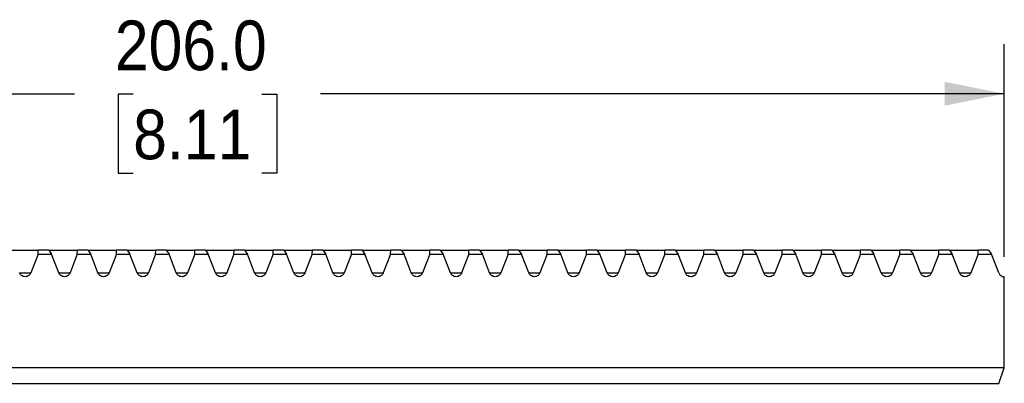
# Model space of a CAD drawing. Header units: millimetres. Extents: x 11 to 559, y 0 to 415.
# Tile 2 of 4: x 153 to 279, y 195 to 241. Entities that reach past the tile are written whole.
import ezdxf

# ---------------------------------------------------------------- set-up
doc = ezdxf.new("R2010")
doc.units = ezdxf.units.MM
doc.header["$LTSCALE"] = 2
doc.linetypes.add('SLD-Solid', pattern=[0])
doc.layers.add('DIMENSIONS', color=140, linetype='SLD-Solid', lineweight=25)
doc.styles.add('SLDTEXTSTYLE0', font='GOTHIC.TTF', dxfattribs={"width": 0.913})
doc.dimstyles.new('SLDDIMSTYLE0', dxfattribs={"dimtxt": 6.35, "dimasz": 7.62, "dimexe": 0, "dimexo": 0.0625, "dimgap": 1.5875, "dimtad": 0, "dimtih": 1, "dimtoh": 1, "dimdec": 1, "dimrnd": 1e-09, "dimzin": 4, "dimdsep": 46, "dimtxsty": 'SLDTEXTSTYLE0', "dimsah": 1, "dimcen": 0.09, "dimadec": 0, "dimazin": 1, "dimtfac": 1, "dimtdec": 1, "dimtofl": 0, "dimtmove": 0, "dimatfit": 3, "dimfxl": 0, "dimfrac": 2, "dimtolj": 1, "dimtzin": 12, "dimarcsym": 0})

# ---------------------------------------------------------------- blocks, each defined once
blk = doc.blocks.new('_D')
at = {"layer": 'DIMENSIONS'}
for p, q in [((72.95, 211.06), (72.95, 238.24)), ((278.98, 211.06), (278.98, 238.24)), ((72.95, 231.89), (160.25, 231.89)), ((167.75, 231.84), (165.82, 231.84)), ((165.82, 231.84), (165.82, 221.76)), ((184.18, 231.84), (186.11, 231.84)), ((186.11, 231.84), (186.11, 221.76)), ((278.98, 231.89), (191.68, 231.89)), ((165.82, 221.76), (167.75, 221.76)), ((186.11, 221.76), (184.18, 221.76))]:
    blk.add_line(p, q, dxfattribs=at)
for points in [[(72.95, 231.89), (80.57, 230.37), (80.57, 233.42)], [(278.98, 231.89), (271.36, 233.42), (271.36, 230.37)]]:
    blk.add_solid(points, dxfattribs=at)
at = {"layer": 'DIMENSIONS', "char_height": 6.35, "attachment_point": 1, "style": 'SLDTEXTSTYLE0'}
for s, insert in [('206.0', (165.41, 241.25)), ('8.11', (167.75, 229.87))]:
    blk.add_mtext(s, dxfattribs=dict(at, insert=insert))

msp = doc.modelspace()

# ---------------------------------------------------------------- linework, layer by layer
for p, q in [((151.97, 211.89), (155.63, 211.89)), ((155.62, 211.39), (154.69, 209.01)), ((155.62, 211.39), (155.63, 211.89)), ((155.62, 211.39), (157.34, 211.39)), ((156.97, 211.89), (155.63, 211.89)), ((156.97, 211.89), (157.34, 211.39)), ((156.97, 211.89), (160.63, 211.89)), ((158.26, 209.01), (157.34, 211.39)), ((160.62, 211.39), (159.69, 209.01)), ((160.62, 211.39), (160.63, 211.89)), ((160.62, 211.39), (162.34, 211.39)), ((161.97, 211.89), (160.63, 211.89)), ((161.97, 211.89), (165.63, 211.89)), ((161.97, 211.89), (162.34, 211.39)), ((163.26, 209.01), (162.34, 211.39)), ((165.62, 211.39), (164.69, 209.01)), ((165.62, 211.39), (165.63, 211.89)), ((165.62, 211.39), (167.34, 211.39)), ((166.97, 211.89), (165.63, 211.89)), ((166.97, 211.89), (167.34, 211.39)), ((166.97, 211.89), (170.63, 211.89)), ((168.26, 209.01), (167.34, 211.39)), ((170.62, 211.39), (169.69, 209.01)), ((170.62, 211.39), (170.63, 211.89)), ((170.62, 211.39), (172.34, 211.39)), ((171.97, 211.89), (170.63, 211.89)), ((171.97, 211.89), (175.63, 211.89)), ((171.97, 211.89), (172.34, 211.39)), ((173.26, 209.01), (172.34, 211.39)), ((175.62, 211.39), (174.69, 209.01)), ((175.62, 211.39), (175.63, 211.89)), ((175.62, 211.39), (177.34, 211.39)), ((176.97, 211.89), (175.63, 211.89)), ((176.97, 211.89), (177.34, 211.39)), ((176.97, 211.89), (180.63, 211.89)), ((178.26, 209.01), (177.34, 211.39)), ((180.62, 211.39), (179.69, 209.01)), ((180.62, 211.39), (180.63, 211.89)), ((180.62, 211.39), (182.34, 211.39)), ((181.97, 211.89), (180.63, 211.89)), ((181.97, 211.89), (185.63, 211.89)), ((181.97, 211.89), (182.34, 211.39)), ((183.26, 209.01), (182.34, 211.39)), ((185.62, 211.39), (184.69, 209.01)), ((185.62, 211.39), (185.63, 211.89)), ((185.62, 211.39), (187.34, 211.39)), ((186.97, 211.89), (185.63, 211.89)), ((186.97, 211.89), (190.63, 211.89)), ((186.97, 211.89), (187.34, 211.39)), ((188.26, 209.01), (187.34, 211.39)), ((190.62, 211.39), (189.69, 209.01)), ((190.62, 211.39), (190.63, 211.89)), ((190.62, 211.39), (192.34, 211.39)), ((191.97, 211.89), (190.63, 211.89)), ((191.97, 211.89), (192.34, 211.39)), ((191.97, 211.89), (195.63, 211.89)), ((193.26, 209.01), (192.34, 211.39)), ((195.62, 211.39), (194.69, 209.01)), ((195.62, 211.39), (195.63, 211.89)), ((195.62, 211.39), (197.34, 211.39)), ((196.97, 211.89), (195.63, 211.89)), ((196.97, 211.89), (197.34, 211.39)), ((196.97, 211.89), (200.63, 211.89)), ((198.26, 209.01), (197.34, 211.39)), ((200.62, 211.39), (199.69, 209.01)), ((200.62, 211.39), (200.63, 211.89)), ((200.62, 211.39), (202.34, 211.39)), ((201.97, 211.89), (200.63, 211.89)), ((201.97, 211.89), (202.34, 211.39)), ((201.97, 211.89), (205.63, 211.89)), ((203.26, 209.01), (202.34, 211.39)), ((205.62, 211.39), (204.69, 209.01)), ((205.62, 211.39), (205.63, 211.89)), ((205.62, 211.39), (207.34, 211.39)), ((206.97, 211.89), (205.63, 211.89)), ((206.97, 211.89), (207.34, 211.39)), ((206.97, 211.89), (210.63, 211.89)), ((208.26, 209.01), (207.34, 211.39)), ((210.62, 211.39), (209.69, 209.01)), ((210.62, 211.39), (210.63, 211.89)), ((210.62, 211.39), (212.34, 211.39)), ((211.97, 211.89), (210.63, 211.89)), ((211.97, 211.89), (212.34, 211.39)), ((211.97, 211.89), (215.63, 211.89)), ((213.26, 209.01), (212.34, 211.39)), ((215.62, 211.39), (214.69, 209.01)), ((215.62, 211.39), (215.63, 211.89)), ((215.62, 211.39), (217.34, 211.39)), ((216.97, 211.89), (215.63, 211.89)), ((216.97, 211.89), (217.34, 211.39)), ((216.97, 211.89), (220.63, 211.89)), ((218.26, 209.01), (217.34, 211.39)), ((220.62, 211.39), (219.69, 209.01)), ((220.62, 211.39), (220.63, 211.89)), ((220.62, 211.39), (222.34, 211.39)), ((221.97, 211.89), (220.63, 211.89)), ((221.97, 211.89), (222.34, 211.39)), ((221.97, 211.89), (225.63, 211.89)), ((223.26, 209.01), (222.34, 211.39)), ((225.62, 211.39), (224.69, 209.01)), ((225.62, 211.39), (225.63, 211.89)), ((225.62, 211.39), (227.34, 211.39)), ((226.97, 211.89), (225.63, 211.89)), ((226.97, 211.89), (227.34, 211.39)), ((226.97, 211.89), (230.63, 211.89)), ((228.26, 209.01), (227.34, 211.39)), ((230.62, 211.39), (229.69, 209.01)), ((230.62, 211.39), (230.63, 211.89)), ((230.62, 211.39), (232.34, 211.39)), ((231.97, 211.89), (230.63, 211.89)), ((231.97, 211.89), (235.63, 211.89)), ((231.97, 211.89), (232.34, 211.39)), ((233.26, 209.01), (232.34, 211.39)), ((235.62, 211.39), (234.69, 209.01)), ((235.62, 211.39), (235.63, 211.89)), ((235.62, 211.39), (237.34, 211.39)), ((236.97, 211.89), (235.63, 211.89)), ((236.97, 211.89), (237.34, 211.39)), ((236.97, 211.89), (240.63, 211.89)), ((238.26, 209.01), (237.34, 211.39)), ((240.62, 211.39), (239.69, 209.01)), ((240.62, 211.39), (240.63, 211.89)), ((240.62, 211.39), (242.34, 211.39)), ((241.97, 211.89), (240.63, 211.89)), ((241.97, 211.89), (245.63, 211.89)), ((241.97, 211.89), (242.34, 211.39)), ((243.26, 209.01), (242.34, 211.39)), ((245.62, 211.39), (244.69, 209.01)), ((245.62, 211.39), (245.63, 211.89)), ((245.62, 211.39), (247.34, 211.39)), ((246.97, 211.89), (245.63, 211.89)), ((246.97, 211.89), (247.34, 211.39)), ((246.97, 211.89), (250.63, 211.89)), ((248.26, 209.01), (247.34, 211.39)), ((250.62, 211.39), (249.69, 209.01)), ((250.62, 211.39), (250.63, 211.89)), ((250.62, 211.39), (252.34, 211.39)), ((251.97, 211.89), (250.63, 211.89)), ((251.97, 211.89), (255.63, 211.89)), ((251.97, 211.89), (252.34, 211.39)), ((253.26, 209.01), (252.34, 211.39)), ((255.62, 211.39), (254.69, 209.01)), ((255.62, 211.39), (255.63, 211.89)), ((255.62, 211.39), (257.34, 211.39)), ((256.97, 211.89), (255.63, 211.89)), ((256.97, 211.89), (257.34, 211.39)), ((256.97, 211.89), (260.63, 211.89)), ((258.26, 209.01), (257.34, 211.39)), ((260.62, 211.39), (259.69, 209.01)), ((260.62, 211.39), (260.63, 211.89)), ((260.62, 211.39), (262.34, 211.39)), ((261.97, 211.89), (260.63, 211.89)), ((261.97, 211.89), (262.34, 211.39)), ((261.97, 211.89), (265.63, 211.89)), ((263.26, 209.01), (262.34, 211.39)), ((265.62, 211.39), (264.69, 209.01)), ((265.62, 211.39), (265.63, 211.89)), ((265.62, 211.39), (267.34, 211.39)), ((266.97, 211.89), (265.63, 211.89)), ((266.97, 211.89), (267.34, 211.39)), ((266.97, 211.89), (270.63, 211.89)), ((268.26, 209.01), (267.34, 211.39)), ((270.62, 211.39), (269.69, 209.01)), ((270.62, 211.39), (270.63, 211.89)), ((270.62, 211.39), (272.34, 211.39)), ((271.97, 211.89), (270.63, 211.89)), ((271.97, 211.89), (275.63, 211.89)), ((271.97, 211.89), (272.34, 211.39)), ((273.26, 209.01), (272.34, 211.39)), ((275.62, 211.39), (274.69, 209.01)), ((275.62, 211.39), (275.63, 211.89)), ((275.62, 211.39), (277.34, 211.39)), ((276.97, 211.89), (275.63, 211.89)), ((276.97, 211.89), (277.34, 211.39)), ((278.26, 209.01), (277.34, 211.39)), ((153.26, 209.01), (154.69, 209.01)), ((158.26, 209.01), (159.69, 209.01)), ((163.26, 209.01), (164.69, 209.01)), ((168.26, 209.01), (169.69, 209.01)), ((173.26, 209.01), (174.69, 209.01)), ((178.26, 209.01), (179.69, 209.01)), ((183.26, 209.01), (184.69, 209.01)), ((188.26, 209.01), (189.69, 209.01)), ((193.26, 209.01), (194.69, 209.01)), ((198.26, 209.01), (199.69, 209.01)), ((203.26, 209.01), (204.69, 209.01)), ((208.26, 209.01), (209.69, 209.01)), ((213.26, 209.01), (214.69, 209.01)), ((218.26, 209.01), (219.69, 209.01)), ((223.26, 209.01), (224.69, 209.01)), ((228.26, 209.01), (229.69, 209.01)), ((233.26, 209.01), (234.69, 209.01)), ((238.26, 209.01), (239.69, 209.01)), ((243.26, 209.01), (244.69, 209.01)), ((248.26, 209.01), (249.69, 209.01)), ((253.26, 209.01), (254.69, 209.01)), ((258.26, 209.01), (259.69, 209.01)), ((263.26, 209.01), (264.69, 209.01)), ((268.26, 209.01), (269.69, 209.01)), ((273.26, 209.01), (274.69, 209.01)), ((278.98, 196.89), (278.98, 208.52)), ((278.98, 196.89), (78.98, 196.89)), ((278.27, 194.89), (278.98, 196.89)), ((78.27, 194.89), (278.27, 194.89))]:
    msp.add_line(p, q)
for points, knots in [([(154.69, 209.01), (154.65, 208.9), (154.57, 208.78), (154.39, 208.63), (154.31, 208.59), (154.15, 208.53), (154.07, 208.52), (153.89, 208.52), (153.8, 208.53), (153.64, 208.59), (153.57, 208.63), (153.38, 208.78), (153.31, 208.9), (153.26, 209.01)], [0, 0, 0, 0, 0.25, 0.25, 0.375, 0.375, 0.5, 0.5, 0.625, 0.625, 0.75, 0.75, 1, 1, 1, 1]), ([(159.69, 209.01), (159.65, 208.9), (159.57, 208.78), (159.39, 208.63), (159.31, 208.59), (159.15, 208.53), (159.07, 208.52), (158.89, 208.52), (158.8, 208.53), (158.64, 208.59), (158.57, 208.63), (158.38, 208.78), (158.31, 208.9), (158.26, 209.01)], [0, 0, 0, 0, 0.25, 0.25, 0.375, 0.375, 0.5, 0.5, 0.625, 0.625, 0.75, 0.75, 1, 1, 1, 1]), ([(164.69, 209.01), (164.65, 208.9), (164.57, 208.78), (164.39, 208.63), (164.31, 208.59), (164.15, 208.53), (164.07, 208.52), (163.89, 208.52), (163.8, 208.53), (163.64, 208.59), (163.57, 208.63), (163.38, 208.78), (163.31, 208.9), (163.26, 209.01)], [0, 0, 0, 0, 0.25, 0.25, 0.375, 0.375, 0.5, 0.5, 0.625, 0.625, 0.75, 0.75, 1, 1, 1, 1]), ([(169.69, 209.01), (169.65, 208.9), (169.57, 208.78), (169.39, 208.63), (169.31, 208.59), (169.15, 208.53), (169.07, 208.52), (168.89, 208.52), (168.8, 208.53), (168.64, 208.59), (168.57, 208.63), (168.38, 208.78), (168.31, 208.9), (168.26, 209.01)], [0, 0, 0, 0, 0.25, 0.25, 0.375, 0.375, 0.5, 0.5, 0.625, 0.625, 0.75, 0.75, 1, 1, 1, 1]), ([(174.69, 209.01), (174.65, 208.9), (174.57, 208.78), (174.39, 208.63), (174.31, 208.59), (174.15, 208.53), (174.07, 208.52), (173.89, 208.52), (173.8, 208.53), (173.64, 208.59), (173.57, 208.63), (173.38, 208.78), (173.31, 208.9), (173.26, 209.01)], [0, 0, 0, 0, 0.25, 0.25, 0.375, 0.375, 0.5, 0.5, 0.625, 0.625, 0.75, 0.75, 1, 1, 1, 1]), ([(179.69, 209.01), (179.65, 208.9), (179.57, 208.78), (179.39, 208.63), (179.31, 208.59), (179.15, 208.53), (179.07, 208.52), (178.89, 208.52), (178.8, 208.53), (178.64, 208.59), (178.57, 208.63), (178.38, 208.78), (178.31, 208.9), (178.26, 209.01)], [0, 0, 0, 0, 0.25, 0.25, 0.375, 0.375, 0.5, 0.5, 0.625, 0.625, 0.75, 0.75, 1, 1, 1, 1]), ([(184.69, 209.01), (184.65, 208.9), (184.57, 208.78), (184.39, 208.63), (184.31, 208.59), (184.15, 208.53), (184.07, 208.52), (183.89, 208.52), (183.8, 208.53), (183.64, 208.59), (183.57, 208.63), (183.38, 208.78), (183.31, 208.9), (183.26, 209.01)], [0, 0, 0, 0, 0.25, 0.25, 0.375, 0.375, 0.5, 0.5, 0.625, 0.625, 0.75, 0.75, 1, 1, 1, 1]), ([(189.69, 209.01), (189.65, 208.9), (189.57, 208.78), (189.39, 208.63), (189.31, 208.59), (189.15, 208.53), (189.07, 208.52), (188.89, 208.52), (188.8, 208.53), (188.64, 208.59), (188.57, 208.63), (188.38, 208.78), (188.31, 208.9), (188.26, 209.01)], [0, 0, 0, 0, 0.25, 0.25, 0.375, 0.375, 0.5, 0.5, 0.625, 0.625, 0.75, 0.75, 1, 1, 1, 1]), ([(194.69, 209.01), (194.65, 208.9), (194.57, 208.78), (194.39, 208.63), (194.31, 208.59), (194.15, 208.53), (194.07, 208.52), (193.89, 208.52), (193.8, 208.53), (193.64, 208.59), (193.57, 208.63), (193.38, 208.78), (193.31, 208.9), (193.26, 209.01)], [0, 0, 0, 0, 0.25, 0.25, 0.375, 0.375, 0.5, 0.5, 0.625, 0.625, 0.75, 0.75, 1, 1, 1, 1]), ([(199.69, 209.01), (199.65, 208.9), (199.57, 208.78), (199.39, 208.63), (199.31, 208.59), (199.15, 208.53), (199.07, 208.52), (198.89, 208.52), (198.8, 208.53), (198.64, 208.59), (198.57, 208.63), (198.38, 208.78), (198.31, 208.9), (198.26, 209.01)], [0, 0, 0, 0, 0.25, 0.25, 0.375, 0.375, 0.5, 0.5, 0.625, 0.625, 0.75, 0.75, 1, 1, 1, 1]), ([(204.69, 209.01), (204.65, 208.9), (204.57, 208.78), (204.39, 208.63), (204.31, 208.59), (204.15, 208.53), (204.07, 208.52), (203.89, 208.52), (203.8, 208.53), (203.64, 208.59), (203.57, 208.63), (203.38, 208.78), (203.31, 208.9), (203.26, 209.01)], [0, 0, 0, 0, 0.25, 0.25, 0.375, 0.375, 0.5, 0.5, 0.625, 0.625, 0.75, 0.75, 1, 1, 1, 1]), ([(209.69, 209.01), (209.65, 208.9), (209.57, 208.78), (209.39, 208.63), (209.31, 208.59), (209.15, 208.53), (209.07, 208.52), (208.89, 208.52), (208.8, 208.53), (208.64, 208.59), (208.57, 208.63), (208.38, 208.78), (208.31, 208.9), (208.26, 209.01)], [0, 0, 0, 0, 0.25, 0.25, 0.375, 0.375, 0.5, 0.5, 0.625, 0.625, 0.75, 0.75, 1, 1, 1, 1]), ([(214.69, 209.01), (214.65, 208.9), (214.57, 208.78), (214.39, 208.63), (214.31, 208.59), (214.15, 208.53), (214.07, 208.52), (213.89, 208.52), (213.8, 208.53), (213.64, 208.59), (213.57, 208.63), (213.38, 208.78), (213.31, 208.9), (213.26, 209.01)], [0, 0, 0, 0, 0.25, 0.25, 0.375, 0.375, 0.5, 0.5, 0.625, 0.625, 0.75, 0.75, 1, 1, 1, 1]), ([(219.69, 209.01), (219.65, 208.9), (219.57, 208.78), (219.39, 208.63), (219.31, 208.59), (219.15, 208.53), (219.07, 208.52), (218.89, 208.52), (218.8, 208.53), (218.64, 208.59), (218.57, 208.63), (218.38, 208.78), (218.31, 208.9), (218.26, 209.01)], [0, 0, 0, 0, 0.25, 0.25, 0.375, 0.375, 0.5, 0.5, 0.625, 0.625, 0.75, 0.75, 1, 1, 1, 1]), ([(224.69, 209.01), (224.65, 208.9), (224.57, 208.78), (224.39, 208.63), (224.31, 208.59), (224.15, 208.53), (224.07, 208.52), (223.89, 208.52), (223.8, 208.53), (223.64, 208.59), (223.57, 208.63), (223.38, 208.78), (223.31, 208.9), (223.26, 209.01)], [0, 0, 0, 0, 0.25, 0.25, 0.375, 0.375, 0.5, 0.5, 0.625, 0.625, 0.75, 0.75, 1, 1, 1, 1]), ([(229.69, 209.01), (229.65, 208.9), (229.57, 208.78), (229.39, 208.63), (229.31, 208.59), (229.15, 208.53), (229.07, 208.52), (228.89, 208.52), (228.8, 208.53), (228.64, 208.59), (228.57, 208.63), (228.38, 208.78), (228.31, 208.9), (228.26, 209.01)], [0, 0, 0, 0, 0.25, 0.25, 0.375, 0.375, 0.5, 0.5, 0.625, 0.625, 0.75, 0.75, 1, 1, 1, 1]), ([(234.69, 209.01), (234.65, 208.9), (234.57, 208.78), (234.39, 208.63), (234.31, 208.59), (234.15, 208.53), (234.07, 208.52), (233.89, 208.52), (233.8, 208.53), (233.64, 208.59), (233.57, 208.63), (233.38, 208.78), (233.31, 208.9), (233.26, 209.01)], [0, 0, 0, 0, 0.25, 0.25, 0.375, 0.375, 0.5, 0.5, 0.625, 0.625, 0.75, 0.75, 1, 1, 1, 1]), ([(239.69, 209.01), (239.65, 208.9), (239.57, 208.78), (239.39, 208.63), (239.31, 208.59), (239.15, 208.53), (239.07, 208.52), (238.89, 208.52), (238.8, 208.53), (238.64, 208.59), (238.57, 208.63), (238.38, 208.78), (238.31, 208.9), (238.26, 209.01)], [0, 0, 0, 0, 0.25, 0.25, 0.375, 0.375, 0.5, 0.5, 0.625, 0.625, 0.75, 0.75, 1, 1, 1, 1]), ([(244.69, 209.01), (244.65, 208.9), (244.57, 208.78), (244.39, 208.63), (244.31, 208.59), (244.15, 208.53), (244.07, 208.52), (243.89, 208.52), (243.8, 208.53), (243.64, 208.59), (243.57, 208.63), (243.38, 208.78), (243.31, 208.9), (243.26, 209.01)], [0, 0, 0, 0, 0.25, 0.25, 0.375, 0.375, 0.5, 0.5, 0.625, 0.625, 0.75, 0.75, 1, 1, 1, 1]), ([(249.69, 209.01), (249.65, 208.9), (249.57, 208.78), (249.39, 208.63), (249.31, 208.59), (249.15, 208.53), (249.07, 208.52), (248.89, 208.52), (248.8, 208.53), (248.64, 208.59), (248.57, 208.63), (248.38, 208.78), (248.31, 208.9), (248.26, 209.01)], [0, 0, 0, 0, 0.25, 0.25, 0.375, 0.375, 0.5, 0.5, 0.625, 0.625, 0.75, 0.75, 1, 1, 1, 1]), ([(254.69, 209.01), (254.65, 208.9), (254.57, 208.78), (254.39, 208.63), (254.31, 208.59), (254.15, 208.53), (254.07, 208.52), (253.89, 208.52), (253.8, 208.53), (253.64, 208.59), (253.57, 208.63), (253.38, 208.78), (253.31, 208.9), (253.26, 209.01)], [0, 0, 0, 0, 0.25, 0.25, 0.375, 0.375, 0.5, 0.5, 0.625, 0.625, 0.75, 0.75, 1, 1, 1, 1]), ([(259.69, 209.01), (259.65, 208.9), (259.57, 208.78), (259.39, 208.63), (259.31, 208.59), (259.15, 208.53), (259.07, 208.52), (258.89, 208.52), (258.8, 208.53), (258.64, 208.59), (258.57, 208.63), (258.38, 208.78), (258.31, 208.9), (258.26, 209.01)], [0, 0, 0, 0, 0.25, 0.25, 0.375, 0.375, 0.5, 0.5, 0.625, 0.625, 0.75, 0.75, 1, 1, 1, 1]), ([(264.69, 209.01), (264.65, 208.9), (264.57, 208.78), (264.39, 208.63), (264.31, 208.59), (264.15, 208.53), (264.07, 208.52), (263.89, 208.52), (263.8, 208.53), (263.64, 208.59), (263.57, 208.63), (263.38, 208.78), (263.31, 208.9), (263.26, 209.01)], [0, 0, 0, 0, 0.25, 0.25, 0.375, 0.375, 0.5, 0.5, 0.625, 0.625, 0.75, 0.75, 1, 1, 1, 1]), ([(269.69, 209.01), (269.65, 208.9), (269.57, 208.78), (269.39, 208.63), (269.31, 208.59), (269.15, 208.53), (269.07, 208.52), (268.89, 208.52), (268.8, 208.53), (268.64, 208.59), (268.57, 208.63), (268.38, 208.78), (268.31, 208.9), (268.26, 209.01)], [0, 0, 0, 0, 0.25, 0.25, 0.375, 0.375, 0.5, 0.5, 0.625, 0.625, 0.75, 0.75, 1, 1, 1, 1]), ([(274.69, 209.01), (274.65, 208.9), (274.57, 208.78), (274.39, 208.63), (274.31, 208.59), (274.15, 208.53), (274.07, 208.52), (273.89, 208.52), (273.8, 208.53), (273.64, 208.59), (273.57, 208.63), (273.38, 208.78), (273.31, 208.9), (273.26, 209.01)], [0, 0, 0, 0, 0.25, 0.25, 0.375, 0.375, 0.5, 0.5, 0.625, 0.625, 0.75, 0.75, 1, 1, 1, 1]), ([(278.26, 209.01), (278.31, 208.9), (278.38, 208.78), (278.57, 208.63), (278.64, 208.59), (278.8, 208.53), (278.89, 208.52), (278.98, 208.52)], [0, 0, 0, 0, 0.5, 0.5, 0.75, 0.75, 1, 1, 1, 1])]:
    msp.add_open_spline(points, degree=3, knots=knots)

# ---------------------------------------------------------------- dimensions: what is measured, and where the dimension line sits
at = {"layer": 'DIMENSIONS'}
dim = msp.add_linear_dim(base=(72.95, 231.89), p1=(278.98, 208.52), p2=(72.95, 208.52), dimstyle='SLDDIMSTYLE0', dxfattribs=at)
dim.commit()
dim.dimension.update_dxf_attribs({"geometry": '_D', "text_midpoint": (175.96, 231.89), "dimtype": 160})

doc.saveas('drawing.dxf')
